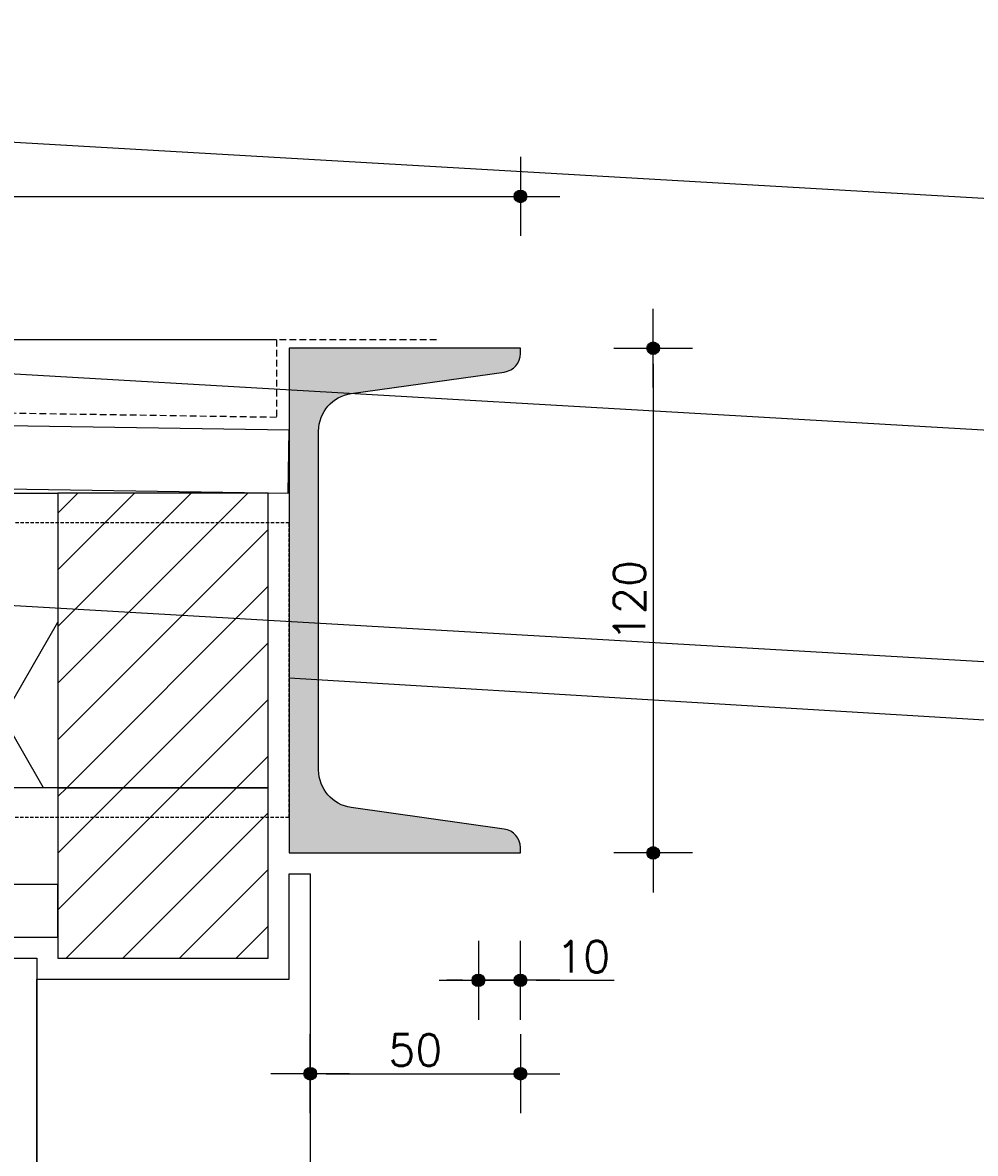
# Model space of a CAD drawing. Header units: millimetres. Extents: x -196137 to 115258, y -76805 to 9942.
# Tile 34 of 56: x 103754 to 103980, y -64069 to -63800. Entities that reach past the tile are written whole.
import ezdxf

# ---------------------------------------------------------------- set-up
doc = ezdxf.new("R2010")
doc.units = ezdxf.units.MM
doc.header["$LTSCALE"] = 0.5
doc.header["$PDMODE"] = 3
doc.header["$PDSIZE"] = 100
doc.linetypes.add('HIDDEN2', pattern=[4.762499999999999, 3.175, -1.5875])
for name, color, linetype in [('arc. 9', 9, 'Continuous'), ('maat 1.5mm', 210, 'Continuous'), ('pen 0.05mm', 7, 'Continuous'), ('pen 0.10mm', 6, 'Continuous'), ('pen 0.15mm', 1, 'Continuous'), ('pen 0.20mm', 2, 'Continuous'), ('pen 0.30mm', 3, 'Continuous')]:
    doc.layers.add(name, color=color, linetype=linetype)
doc.styles.add('1.5mm tekst', font='romans.shx', dxfattribs={"height": 1.5})
doc.dimstyles.new('1.5mm maat', dxfattribs={"dimscale": 0, "dimtxt": 1.5, "dimasz": 0.75, "dimexe": 1.25, "dimexo": 0.625, "dimgap": 0.375, "dimtad": 1, "dimdec": 0, "dimtxsty": '1.5mm tekst', "dimblk": 'dot maatlijn-GVA', "dimcen": 2.5, "dimse1": 1, "dimse2": 1, "dimclrd": 7, "dimclrt": 256, "dimadec": 0, "dimazin": 0, "dimtfac": 1, "dimtdec": 0, "dimtmove": 0, "dimatfit": 3, "dimfxl": 1, "dimarcsym": 0})
pattern_1 = [(45, (-1, 0), (-6.735192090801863, 6.735192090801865), [])]

# ---------------------------------------------------------------- blocks, each defined once
blk = doc.blocks.new('*U302')
at = {"layer": 'arc. 9'}
h = blk.add_hatch(dxfattribs=at)
h.set_pattern_fill('_USER', color=256, scale=69.97781817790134, angle=59.99712062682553, style=0, pattern_type=0)
h.set_pattern_definition([(59.99712062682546, (-39.92664915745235, 69.98409856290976), (-60.6008098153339, 34.99195459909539), [])])
h.paths.add_polyline_path([(0, 0), (2.17414666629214e-10, 69.99998653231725), (276.7403162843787, 69.99998653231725), (276.7403162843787, 0)])
h = blk.add_hatch(dxfattribs=at)
h.set_pattern_fill('_USER', color=256, scale=69.97781817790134, angle=119.9971206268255, style=0, pattern_type=0)
h.set_pattern_definition([(119.9971206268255, (-39.92664915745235, 69.98409856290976), (-60.60432651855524, -34.98586349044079), [])])
h.paths.add_polyline_path([(0, 0), (2.17414666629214e-10, 69.99998653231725), (276.7403162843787, 69.99998653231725), (276.7403162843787, 0)])
at = {"layer": 'pen 0.10mm'}
blk.add_lwpolyline([(0, 0), (2.17414666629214e-10, 69.99998653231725), (276.7403162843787, 69.99998653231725), (276.7403162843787, 0)], close=True, dxfattribs=at)
blk = doc.blocks.new('*U305')
at = {"layer": 'arc. 9'}
h = blk.add_hatch(color=256, dxfattribs=at)
h.dxf.hatch_style = 1
edge = h.paths.add_edge_path()
edge.add_arc((16.00000000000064, -100.2953322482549), 9.00000000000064, 180.0000000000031, 262.000000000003)
edge.add_line((14.74744209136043, -109.2077448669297), (51.12627895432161, -114.3204569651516))
edge.add_arc((50.50000000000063, -118.7766632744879), 4.499999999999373, -1.0686562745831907e-11, 81.99999999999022, ccw=False)
edge.add_line((55, -118.7766632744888), (55, -120))
edge.add_line((55, -120), (0, -120))
edge.add_line((0, -120), (0, 0))
edge.add_line((0, 0), (55, 0))
edge.add_line((55, 0), (55, -1.223336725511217))
edge.add_arc((50.50000000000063, -1.22333672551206), 4.499999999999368, -81.99999999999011, 1.0686562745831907e-11, ccw=False)
edge.add_line((51.12627895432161, -5.679543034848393), (14.74744209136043, -10.79225513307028))
edge.add_arc((16.00000000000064, -19.70466775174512), 9.00000000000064, 97.999999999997, 179.9999999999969)
edge.add_line((7, -19.70466775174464), (7, -100.2953322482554))
at = {"layer": 'pen 0.20mm', "linetype": 'ByBlock'}
blk.add_lwpolyline([(7, -100.2953322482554, 0.3738846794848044), (14.74744209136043, -109.2077448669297), (51.12627895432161, -114.3204569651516, -0.373884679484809), (55, -118.7766632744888), (55, -120), (0, -120), (0, 0), (55, 0), (55, -1.223336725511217, -0.3738846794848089), (51.12627895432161, -5.679543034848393), (14.74744209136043, -10.79225513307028, 0.3738846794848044), (7, -19.70466775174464)], format="xyb", close=True, dxfattribs=at)
blk = doc.blocks.new('dot maatlijn-GVA')
at = {"layer": 'maat 1.5mm'}
h = blk.add_hatch(color=7, dxfattribs=at)
edge = h.paths.add_edge_path()
edge.add_arc((0, 0), 0.3999999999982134, 0, 360)
at = {"layer": 'maat 1.5mm', "color": 7}
for points in [[(0, 2.5), (0, -2.5)], [(-2.5, 0), (2.5, 0)]]:
    blk.add_lwpolyline(points, dxfattribs=at)
blk.add_circle((0, 0), 0.3999999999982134, dxfattribs=at)
blk = doc.blocks.new('*D306')
at = {"layer": 'defpoints', "color": 0, "transparency": 16777216}
for p in [(103871.9819168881, -63841.03497097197), (103172.0006114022, -63865.13429631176), (103871.9819168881, -63877.13429631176)]:
    blk.add_point(p, dxfattribs=at)
at = {"layer": 'maat 1.5mm', "color": 7, "lineweight": -2, "transparency": 16777216}
blk.add_line((103175.7506114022, -63841.03497097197), (103868.2319168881, -63841.03497097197), dxfattribs=at)
at = {"layer": 'maat 1.5mm', "color": 7, "lineweight": -2, "transparency": 16777216, "xscale": 3.75, "yscale": 3.75, "zscale": 3.75, "rotation": 180}
blk.add_blockref('dot maatlijn-GVA', (103172.0006114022, -63841.03497097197), dxfattribs=at)
at = {"layer": 'maat 1.5mm', "color": 7, "lineweight": -2, "transparency": 16777216, "xscale": 3.75, "yscale": 3.75, "zscale": 3.75}
blk.add_blockref('dot maatlijn-GVA', (103871.9819168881, -63841.03497097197), dxfattribs=at)
at = {"layer": 'maat 1.5mm', "transparency": 16777216, "insert": (103521.9912641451, -63835.40997097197), "char_height": 7.5, "attachment_point": 5, "style": '1.5mm tekst'}
blk.add_mtext('700', dxfattribs=at)
blk = doc.blocks.new('*D307')
at = {"layer": 'defpoints', "color": 0, "transparency": 16777216}
for p in [(103871.9819168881, -63997.13429631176), (103821.9819168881, -64002.13429631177), (103871.9819168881, -64049.63646003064)]:
    blk.add_point(p, dxfattribs=at)
at = {"layer": 'maat 1.5mm', "color": 7, "lineweight": -2, "transparency": 16777216}
blk.add_line((103825.7319168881, -64049.63646003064), (103868.2319168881, -64049.63646003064), dxfattribs=at)
at = {"layer": 'maat 1.5mm', "color": 7, "lineweight": -2, "transparency": 16777216, "xscale": 3.75, "yscale": 3.75, "zscale": 3.75, "rotation": 180}
blk.add_blockref('dot maatlijn-GVA', (103821.9819168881, -64049.63646003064), dxfattribs=at)
at = {"layer": 'maat 1.5mm', "color": 7, "lineweight": -2, "transparency": 16777216, "xscale": 3.75, "yscale": 3.75, "zscale": 3.75}
blk.add_blockref('dot maatlijn-GVA', (103871.9819168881, -64049.63646003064), dxfattribs=at)
at = {"layer": 'maat 1.5mm', "transparency": 16777216, "insert": (103846.9819168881, -64044.01146003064), "char_height": 7.5, "attachment_point": 5, "style": '1.5mm tekst'}
blk.add_mtext('50', dxfattribs=at)
blk = doc.blocks.new('*D308')
at = {"layer": 'defpoints', "color": 0, "transparency": 16777216}
for p in [(103871.9819168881, -63997.13430795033), (103861.9819168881, -64007.13430795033), (103871.9819168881, -64027.42763585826)]:
    blk.add_point(p, dxfattribs=at)
at = {"layer": 'maat 1.5mm', "color": 7, "lineweight": -2, "transparency": 16777216}
for p, q in [((103858.2319168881, -64027.42763585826), (103854.4819168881, -64027.42763585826)), ((103861.9819168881, -64027.42763585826), (103871.9819168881, -64027.42763585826)), ((103875.7319168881, -64027.42763585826), (103894.3033454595, -64027.42763585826))]:
    blk.add_line(p, q, dxfattribs=at)
at = {"layer": 'maat 1.5mm', "color": 7, "lineweight": -2, "transparency": 16777216, "xscale": 3.75, "yscale": 3.75, "zscale": 3.75}
blk.add_blockref('dot maatlijn-GVA', (103861.9819168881, -64027.42763585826), dxfattribs=at)
at = {"layer": 'maat 1.5mm', "color": 7, "lineweight": -2, "transparency": 16777216, "xscale": 3.75, "yscale": 3.75, "zscale": 3.75, "rotation": 180}
blk.add_blockref('dot maatlijn-GVA', (103871.9819168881, -64027.42763585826), dxfattribs=at)
at = {"layer": 'maat 1.5mm', "transparency": 16777216, "insert": (103886.8926311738, -64021.80263585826), "char_height": 7.5, "attachment_point": 5, "style": '1.5mm tekst'}
blk.add_mtext('10', dxfattribs=at)
blk = doc.blocks.new('*D309')
at = {"layer": 'defpoints', "color": 0, "transparency": 16777216}
for p in [(103871.9819168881, -63877.13429631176), (103871.9819168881, -63997.13430795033), (103903.5484366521, -63997.13430795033)]:
    blk.add_point(p, dxfattribs=at)
at = {"layer": 'maat 1.5mm', "color": 7, "lineweight": -2, "transparency": 16777216}
blk.add_line((103903.5484366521, -63880.88429631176), (103903.5484366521, -63993.38430795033), dxfattribs=at)
at = {"layer": 'maat 1.5mm', "color": 7, "lineweight": -2, "transparency": 16777216, "xscale": 3.75, "yscale": 3.75, "zscale": 3.75}
for p, rotation in [((103903.5484366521, -63877.13429631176), 90), ((103903.5484366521, -63997.13430795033), 270)]:
    blk.add_blockref('dot maatlijn-GVA', p, dxfattribs=dict(at, rotation=rotation))
at = {"layer": 'maat 1.5mm', "transparency": 16777216, "insert": (103897.9234366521, -63937.13430213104), "char_height": 7.5, "attachment_point": 5, "rotation": 90, "style": '1.5mm tekst'}
blk.add_mtext('120', dxfattribs=at)

msp = doc.modelspace()

# ---------------------------------------------------------------- hatches: boundary and pattern name
at = {"layer": 'arc. 9'}
h = msp.add_hatch(dxfattribs=at)
h.set_pattern_fill('_USER', color=256, scale=55, angle=356.7, pattern_type=0)
h.set_pattern_definition([(356.7, (0, 0), (3.166021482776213, 54.90879991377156), [])])
h.paths.add_polyline_path([(104817.2540004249, -63255.29178422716), (103156.9836481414, -63154.98928415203), (103156.9836568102, -63254.86211583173), (103156.9836557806, -63301.37192283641), (103156.9837141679, -63915.68085128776), (104593.8806087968, -64002.4886128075), (104593.8806087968, -63773.59507489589), (104743.8806087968, -63783.9945428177), (104743.8806087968, -64011.55061598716), (104817.2540004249, -64015.98334870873)])
h = msp.add_hatch(dxfattribs=at)
h.set_pattern_fill('ANSI31', color=256, scale=3)
h.set_pattern_definition(pattern_1)
h.paths.add_polyline_path([(103761.9819168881, -63981.63434410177), (103811.9819168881, -63981.63434410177), (103811.9819168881, -63911.63434410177), (103761.9819168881, -63911.63434410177)])
h = msp.add_hatch(dxfattribs=at)
h.set_pattern_fill('ANSI31', color=256, scale=3)
h.set_pattern_definition(pattern_1)
h.paths.add_polyline_path([(103811.9819168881, -63981.63434410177), (103761.9819168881, -63981.63434410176), (103761.9819168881, -64022.13455960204), (103811.9819168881, -64022.13455960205)])

# ---------------------------------------------------------------- linework, layer by layer
at = {"layer": 'pen 0.05mm'}
msp.add_line((103813.9819168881, -63875.13429631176), (103125.5020112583, -63875.13429631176), dxfattribs=at)
at = {"layer": 'pen 0.05mm', "linetype": 'HIDDEN2', "ltscale": 0.5}
msp.add_lwpolyline([(103021.9838822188, -63988.63434410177), (103816.9819168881, -63988.63434410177), (103816.9819168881, -63918.63434410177), (103021.9838822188, -63918.63434410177)], close=True, dxfattribs=at)
at = {"layer": 'pen 0.05mm'}
msp.add_lwpolyline([(104593.8806087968, -64002.4886128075), (103816.9842506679, -63955.55369769)], dxfattribs=at)
msp.add_lwpolyline([(103117.0004609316, -64022.13429631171), (103756.9819168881, -64022.13429631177), (103756.9839490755, -66622.13429631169), (103117.0007618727, -66622.13429631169)], close=True, dxfattribs=at)
at = {"layer": 'pen 0.10mm'}
msp.add_lwpolyline([(103761.9819168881, -64017.13445245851), (103761.9819168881, -64004.63445583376), (102872.5009898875, -64004.63434747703), (102872.5009898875, -64017.13434410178)], close=True, dxfattribs=at)
at = {"layer": 'pen 0.15mm'}
for points in [[(103122.5020112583, -63901.01770726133), (103816.7528902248, -63911.63434410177), (103816.9819168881, -63896.6360926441), (103122.5020112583, -63886.01595851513)], [(103756.9819168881, -64027.13429631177), (103816.9819168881, -64027.13429631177), (103816.9819168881, -64002.13429631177), (103821.9819168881, -64002.13429631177), (103821.9827854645, -64078.13429631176), (103756.9838018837, -64078.13429631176)]]:
    msp.add_lwpolyline(points, close=True, dxfattribs=at)
at = {"layer": 'pen 0.20mm'}
for points in [[(103761.9819168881, -63981.63434410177), (103811.9819168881, -63981.63434410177), (103811.9819168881, -63911.63434410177), (103761.9819168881, -63911.63434410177)], [(103811.9819168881, -63981.63434410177), (103761.9819168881, -63981.63434410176), (103761.9819168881, -64022.13455960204), (103811.9819168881, -64022.13455960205)]]:
    msp.add_lwpolyline(points, close=True, dxfattribs=at)
at = {"layer": 'pen 0.30mm', "linetype": 'HIDDEN2'}
msp.add_lwpolyline([(103851.9819168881, -63875.13429631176), (103813.9819168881, -63875.13429631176), (103813.9819168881, -63893.58993222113), (103125.5020112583, -63883.06141943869), (103125.5020112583, -63830.63434410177), (102990.0016239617, -63830.63434410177)], dxfattribs=at)

# ---------------------------------------------------------------- block references
at = {"layer": 'maat 1.5mm', "xscale": -1, "rotation": 180}
msp.add_blockref('*U305', (103816.9819168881, -63997.13429631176), dxfattribs=at)
at = {"layer": 'maat 1.5mm'}
msp.add_blockref('*U302', (103485.2416006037, -63981.63433063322), dxfattribs=at)

# ---------------------------------------------------------------- dimensions: what is measured, and where the dimension line sits
for base, p1, p2, picture, middle in [((103871.9819168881, -63841.03497097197), (103172.0006114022, -63865.13429631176), (103871.9819168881, -63877.13429631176), '*D306', (103521.9912641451, -63835.40997097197)), ((103871.9819168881, -64049.63646003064), (103821.9819168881, -64002.13429631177), (103871.9819168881, -63997.13429631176), '*D307', (103846.9819168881, -64044.01146003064)), ((103871.9819168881, -64027.42763585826), (103861.9819168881, -64007.13430795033), (103871.9819168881, -63997.13430795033), '*D308', (103886.8926311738, -64021.80263585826))]:
    dim = msp.add_linear_dim(base=base, p1=p1, p2=p2, dimstyle='1.5mm maat', dxfattribs=at)
    dim.commit()
    dim.dimension.update_dxf_attribs({"geometry": picture, "text_midpoint": middle})
dim = msp.add_linear_dim(base=(103903.5484366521, -63997.13430795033), p1=(103871.9819168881, -63877.13429631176), p2=(103871.9819168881, -63997.13430795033), angle=90, dimstyle='1.5mm maat', dxfattribs=at)
dim.commit()
dim.dimension.update_dxf_attribs({"geometry": '*D309', "text_midpoint": (103897.9234366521, -63937.13430213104)})

doc.saveas('drawing.dxf')
